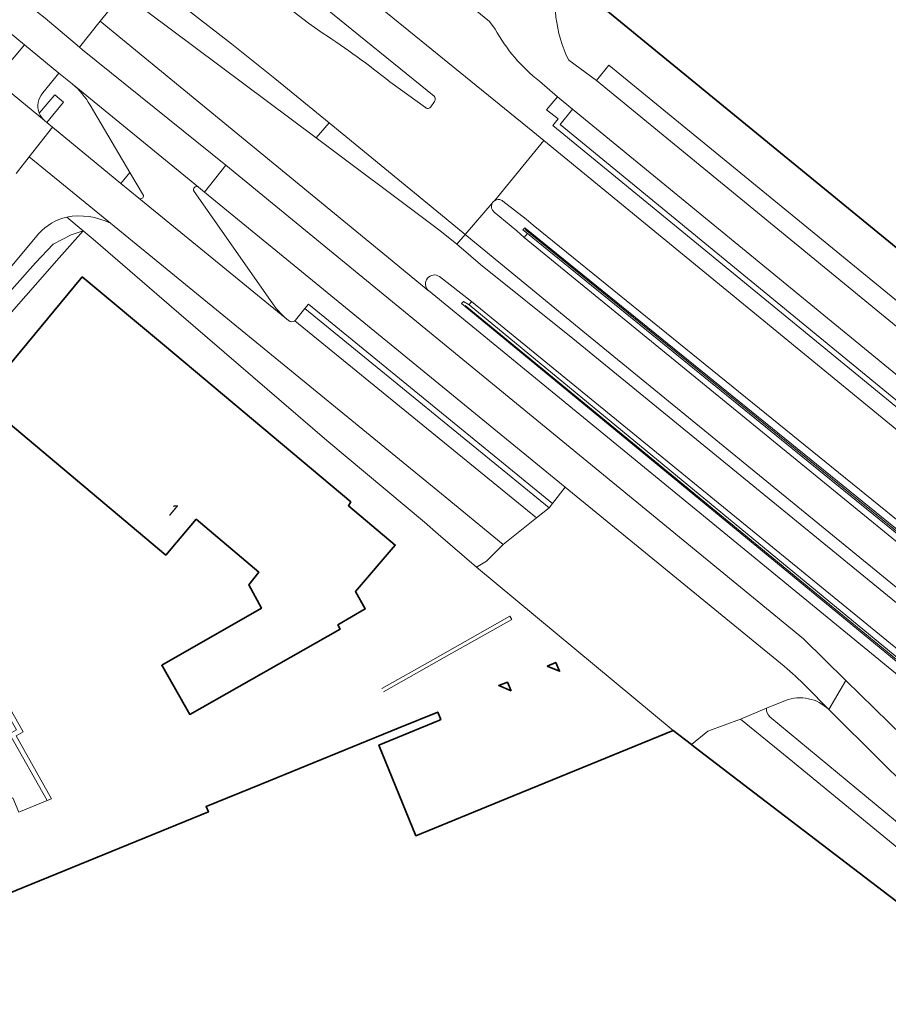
# Model space of a CAD drawing. Extents: x 150256 to 156914, y 461459 to 469481.
# Tile 195 of 256: x 154346 to 154434, y 463398 to 463499. Entities that reach past the tile are written whole.
import ezdxf
from ezdxf.enums import TextEntityAlignment as Align

# ---------------------------------------------------------------- set-up
doc = ezdxf.new("R2010")
doc.units = 0
doc.header["$LTSCALE"] = 0.75
for name, color, linetype, lineweight in [('B-RO-BV-LEUNING-G', 251, 'BV-LEUNING', 18), ('B-RO-GR-BEPLANTING_CULTUUR_BODEMBEDEKKER-GV', 251, 'CONTINUOUS', 18), ('B-RO-GR-BEPLANTING_CULTUUR_HEESTERS-GV', 251, 'CONTINUOUS', 18), ('B-RO-GR-GROENVOORZIENING-GV', 251, 'CONTINUOUS', 18), ('B-RO-GR-HAAG-GV', 251, 'CONTINUOUS', 13), ('B-RO-IE-TERREINAFSCHEIDING_KUNSTMATIG_MUUR-G', 251, 'IE-TERREINAFSCHEIDING-KUNSTMATIG-DICHT', 18), ('B-RO-IE-TERREINAFSCHEIDING_KUNSTMATIG_MUUR-GV', 251, 'CONTINUOUS', 18), ('B-RO-OG-BEBOUWING-GV', 6, 'CONTINUOUS', 35), ('B-RO-OG-BEBOUWING-T18', 1, 'CONTINUOUS', 18), ('B-RO-VH-VERHARDING_ASFALT-GV', 251, 'CONTINUOUS', 18), ('B-RO-VH-VERHARDING_BEDRIJFSVLOERPLAAT-GV', 251, 'CONTINUOUS', 18), ('B-RO-VH-VERHARDING_BETON-GV', 251, 'CONTINUOUS', 18), ('B-RO-VH-VERHARDING_BETONSTRAATSTEEN-GV', 251, 'CONTINUOUS', 18), ('B-RO-VH-VERHARDING_STRAATBAKSTEEN-GV', 251, 'CONTINUOUS', 18), ('B-RO-VH-VERHARDING_TEGEL-GV', 251, 'CONTINUOUS', 18)]:
    doc.layers.add(name, color=color, linetype=linetype, lineweight=lineweight)
doc.styles.add('NLCS-ISO-M200-T18', font='NLCS-ISO.ttf', dxfattribs={"height": 360})
doc.linetypes.add('BV-LEUNING', pattern='A,1,[69,NLCS.SHX,S=0.2,R=0,X=0,Y=0],1', length=2)
doc.linetypes.add('IE-TERREINAFSCHEIDING-KUNSTMATIG-DICHT', pattern='A,8,-1,[82,NLCS.SHX,S=0.75,R=90,X=0,Y=0],-1', length=10)

msp = doc.modelspace()

# ---------------------------------------------------------------- linework, layer by layer
at = {"layer": 'B-RO-BV-LEUNING-G'}
for points in [[(154397.262, 463477.333), (154481.825, 463408.691), (154474.85, 463400.871)], [(154474.85, 463400.871), (154391.141, 463469.563)]]:
    msp.add_lwpolyline(points, dxfattribs=at)
at = {"layer": 'B-RO-GR-BEPLANTING_CULTUUR_BODEMBEDEKKER-GV'}
for points in [[(154335.152, 463449.381), (154335.085, 463449.517), (154334.99, 463449.693), (154332.902, 463451.228), (154331.09, 463454.544), (154330.245, 463456.716), (154330.419, 463458.151), (154331.238, 463459.094), (154332.58, 463459.313), (154334.116, 463459.195), (154335.866, 463460.344), (154336.805, 463461.899), (154338.724, 463463.87), (154342.567, 463468.746), (154347.157, 463473.901), (154348.969, 463475.831), (154350.806, 463476.77), (154352.036, 463477.195), (154350.358, 463478.598)], [(154347.525, 463476.908), (154337.901, 463465.418), (154337.333, 463464.754)], [(154337.403, 463428.414), (154337.603, 463428.486), (154338.382, 463426.325), (154341.467, 463417.773), (154344.857, 463419.17), (154345.45, 463417.731), (154348.345, 463418.902), (154344.513, 463425.723), (154345.22, 463426.125), (154341.932, 463431.849), (154342.724, 463432.305), (154338.908, 463438.945), (154339.7, 463439.4), (154336.402, 463445.48), (154335.501, 463444.974)]]:
    msp.add_lwpolyline(points, dxfattribs=at)
msp.add_lwpolyline([(154350.358, 463478.598, 0.1488438), (154347.525, 463476.908)], format="xyb", dxfattribs=at)
at = {"layer": 'B-RO-GR-BEPLANTING_CULTUUR_HEESTERS-GV'}
for points in [[(154332.752, 463455.259), (154349.603, 463474.428), (154352.036, 463477.195), (154350.806, 463476.77), (154348.969, 463475.831), (154347.157, 463473.901), (154342.567, 463468.746), (154338.724, 463463.87), (154336.805, 463461.899), (154335.866, 463460.344), (154334.116, 463459.195), (154332.58, 463459.313), (154331.238, 463459.094), (154330.419, 463458.151), (154330.245, 463456.716), (154331.09, 463454.544), (154332.902, 463451.228), (154334.99, 463449.693), (154335.686, 463450.088)], [(154336.969, 463445.703), (154336.932, 463445.777), (154336.402, 463445.48), (154339.7, 463439.4), (154338.908, 463438.945), (154342.724, 463432.305), (154341.932, 463431.849), (154345.22, 463426.125), (154344.513, 463425.723), (154348.345, 463418.902), (154348.812, 463419.091), (154345.193, 463425.534), (154345.904, 463425.938), (154342.614, 463431.665), (154343.406, 463432.121), (154339.591, 463438.761), (154340.372, 463439.21), (154337.009, 463445.409), (154336.889, 463445.351), (154336.773, 463445.591)]]:
    msp.add_lwpolyline(points, close=True, dxfattribs=at)
at = {"layer": 'B-RO-GR-GROENVOORZIENING-GV'}
for points in [[(154394.193, 463497.814), (154393.624, 463498.614), (154390.697, 463501.026), (154382.405, 463507.836), (154369.782, 463518.153), (154366.014, 463513.53), (154377.951, 463503.732), (154398.054, 463487.34), (154399.174, 463486.422), (154444.21, 463449.528), (154446.988, 463452.889), (154446.227, 463453.497), (154445.197, 463452.23), (154444.088, 463453.132), (154445.17, 463454.382), (154443.968, 463455.303), (154442.375, 463453.345), (154400.101, 463487.964), (154400.646, 463488.653), (154399.475, 463489.567), (154400.58, 463490.887), (154398.742, 463492.482)], [(154350.93, 463492.214), (154349.549, 463493.309), (154347.911, 463491.304)], [(154347.553, 463489.225), (154349.144, 463491.099), (154350.046, 463490.354), (154348.33, 463488.276), (154348.919, 463487.791), (154355.91, 463482.038)], [(154355.91, 463482.038), (154356.833, 463483.16), (154352.759, 463490.05)], [(154373.776, 463468.061), (154374.727, 463469.235), (154375.102, 463469.697), (154400.089, 463449.307), (154401.358, 463450.956), (154364.461, 463481.144), (154363.838, 463481.653)], [(154363.408, 463481.217), (154371.44, 463469.707)], [(154423.917, 463429.144), (154421.977, 463428.341)], [(154438.613, 463418.072), (154433.634, 463422.972), (154428.351, 463428.218)], [(154422.331, 463427.467), (154440.133, 463412.744), (154441.989, 463415.092), (154440.469, 463416.429)]]:
    msp.add_lwpolyline(points, dxfattribs=at)
for points in [[(154398.742, 463492.482, -0.098471), (154394.193, 463497.814)], [(154352.759, 463490.05, 0.082879), (154350.93, 463492.214)], [(154347.911, 463491.304, 0.2857718), (154347.553, 463489.225)], [(154363.838, 463481.653, 0.9053017), (154363.408, 463481.217)], [(154371.44, 463469.707, 0.0589272), (154373.066, 463468.007)], [(154373.066, 463468.007, 0.4055338), (154373.717, 463467.995)], [(154373.717, 463467.995, 0.0403229), (154373.776, 463468.061)], [(154428.351, 463428.218, 0.2908703), (154423.917, 463429.144)], [(154421.977, 463428.341, 0.2217385), (154422.331, 463427.467)]]:
    msp.add_lwpolyline(points, format="xyb", dxfattribs=at)
at = {"layer": 'B-RO-GR-HAAG-GV'}
for points in [[(154394.193, 463497.814), (154393.624, 463498.614), (154390.697, 463501.026), (154382.405, 463507.836), (154369.782, 463518.153), (154366.014, 463513.53), (154377.951, 463503.732), (154398.054, 463487.34), (154399.174, 463486.422), (154444.21, 463449.528), (154446.988, 463452.889), (154446.227, 463453.497)], [(154350.93, 463492.214), (154349.549, 463493.309), (154347.911, 463491.304)], [(154446.227, 463453.497), (154445.197, 463452.23), (154444.088, 463453.132), (154445.17, 463454.382), (154443.968, 463455.303), (154442.375, 463453.345), (154400.101, 463487.964), (154400.646, 463488.653), (154399.475, 463489.567), (154400.58, 463490.887), (154398.742, 463492.482)], [(154347.553, 463489.225), (154349.144, 463491.099), (154350.046, 463490.354), (154348.33, 463488.276), (154348.919, 463487.791)], [(154348.919, 463487.791), (154355.91, 463482.038), (154356.833, 463483.16), (154352.759, 463490.05)], [(154373.776, 463468.061), (154374.727, 463469.235), (154375.102, 463469.697), (154400.089, 463449.307), (154401.358, 463450.956), (154364.461, 463481.144), (154363.838, 463481.653)], [(154363.408, 463481.217), (154371.44, 463469.707)], [(154423.917, 463429.144), (154421.977, 463428.341)], [(154438.613, 463418.072), (154433.634, 463422.972), (154428.351, 463428.218)], [(154422.331, 463427.467), (154440.133, 463412.744)]]:
    msp.add_lwpolyline(points, dxfattribs=at)
for points in [[(154398.742, 463492.482, -0.098471), (154394.193, 463497.814)], [(154352.759, 463490.05, 0.082879), (154350.93, 463492.214)], [(154347.911, 463491.304, 0.2857718), (154347.553, 463489.225)], [(154363.838, 463481.653, 0.9053017), (154363.408, 463481.217)], [(154371.44, 463469.707, 0.0589272), (154373.066, 463468.007)], [(154373.066, 463468.007, 0.4055338), (154373.717, 463467.995)], [(154373.717, 463467.995, 0.0403229), (154373.776, 463468.061)], [(154428.351, 463428.218, 0.2908703), (154423.917, 463429.144)], [(154421.977, 463428.341, 0.2217385), (154422.331, 463427.467)]]:
    msp.add_lwpolyline(points, format="xyb", dxfattribs=at)
at = {"layer": 'B-RO-IE-TERREINAFSCHEIDING_KUNSTMATIG_MUUR-G'}
msp.add_lwpolyline([(154382.77, 463430.014), (154389.771, 463433.969), (154395.906, 463437.43), (154395.701, 463437.769), (154387.832, 463433.291), (154382.623, 463430.377), (154382.63, 463430.359)], dxfattribs=at)
at = {"layer": 'B-RO-IE-TERREINAFSCHEIDING_KUNSTMATIG_MUUR-GV'}
for points in [[(154482.217, 463408.676), (154439.133, 463443.571), (154397.235, 463477.505), (154397.04, 463477.271), (154397.518, 463476.901), (154481.515, 463408.714), (154480.905, 463408.105), (154481.135, 463407.917), (154481.271, 463407.806), (154481.301, 463407.781)], [(154474.935, 463402.067), (154474.27, 463401.498), (154391.554, 463469.619), (154390.953, 463469.958), (154390.777, 463469.764), (154432.919, 463435.059), (154474.461, 463400.848), (154475.292, 463401.773), (154475.293, 463401.774)]]:
    msp.add_lwpolyline(points, close=True, dxfattribs=at)
at = {"layer": 'B-RO-OG-BEBOUWING-GV'}
for points in [[(154415.286, 463513.192), (154409.012, 463505.537), (154408.779, 463505.724), (154408.23, 463505.065), (154408.413, 463504.917), (154404.78, 463500.398), (154453.492, 463460.547), (154494.677, 463426.853), (154505.639, 463440.24)], [(154442.147, 463403.353), (154421.362, 463419.229), (154414.536, 463424.443), (154414.289, 463424.632), (154412.427, 463426.054), (154394.653, 463418.798), (154386.1, 463415.306), (154382.303, 463424.586), (154388.444, 463427.099), (154388.646, 463427.182), (154388.333, 463427.958), (154384.274, 463426.301), (154370.272, 463420.584), (154364.632, 463418.282), (154364.855, 463417.735), (154321.302, 463399.986), (154321.581, 463399.285), (154323.359, 463394.936)]]:
    msp.add_lwpolyline(points, dxfattribs=at)
for points in [[(154360.189, 463432.569), (154362.956, 463427.71), (154378.347, 463436.437), (154378.115, 463436.886), (154380.906, 463438.511), (154379.921, 463440.281), (154383.978, 463445.04), (154379.188, 463449.068), (154379.432, 463449.451), (154360.362, 463465.471), (154351.957, 463472.477), (154351.82, 463472.312), (154341.529, 463459.931), (154360.501, 463444.022), (154363.615, 463447.676), (154370.014, 463442.272), (154369.013, 463440.978), (154370.287, 463438.579), (154360.085, 463432.751)], [(154399.528, 463432.636), (154400.8, 463432.126), (154400.415, 463433.028)], [(154395.855, 463430.114), (154395.466, 463431.01), (154394.572, 463430.668)]]:
    msp.add_lwpolyline(points, close=True, dxfattribs=at)
at = {"layer": 'B-RO-VH-VERHARDING_ASFALT-GV'}
for points in [[(154324.871, 463524.73), (154321.294, 463527.487), (154317.424, 463522.277), (154321.029, 463519.511), (154322.611, 463518.264), (154328.666, 463513.853), (154329.617, 463513.16), (154337.18, 463507.441), (154342.374, 463503.582), (154346.586, 463500.169), (154348.153, 463498.934), (154351.657, 463495.969), (154353.768, 463498.636), (154356.114, 463501.509), (154352.487, 463504.175), (154350.892, 463505.398), (154349.842, 463506.193)], [(154394.127, 463480.261), (154399.174, 463486.422), (154398.054, 463487.34), (154377.951, 463503.732), (154366.014, 463513.53), (154363.571, 463510.737), (154387.954, 463490.951)], [(154387.954, 463490.951), (154363.571, 463510.737), (154361.99, 463508.722), (154373.638, 463499.544), (154375.099, 463498.434), (154376.596, 463497.375)], [(154376.596, 463497.375), (154375.099, 463498.434), (154373.638, 463499.544), (154361.99, 463508.722), (154357.83, 463503.623), (154367.231, 463496.328), (154371.67, 463492.78), (154377.212, 463488.234), (154388.603, 463478.889), (154391.132, 463476.814), (154393.904, 463480.004)], [(154338.215, 463502.63), (154344.485, 463497.495), (154346.058, 463496.212), (154349.549, 463493.309), (154350.93, 463492.214), (154363.838, 463481.653), (154364.461, 463481.144), (154366.634, 463483.897), (154351.993, 463495.703), (154351.657, 463495.969), (154348.153, 463498.934)], [(154435.66, 463438.811), (154402.148, 463466.178), (154392.711, 463473.758), (154390.731, 463475.432), (154390.269, 463475.812), (154388.728, 463477.079), (154387.601, 463477.923), (154375.888, 463486.698), (154356.114, 463501.509), (154353.768, 463498.636), (154383.661, 463474.124), (154387.36, 463471.091)], [(154438.38, 463425.168), (154469.248, 463399.855), (154471.284, 463402.354), (154432.332, 463434.257), (154387.383, 463471.071), (154387.36, 463471.091), (154383.661, 463474.124), (154353.768, 463498.636), (154351.657, 463495.969), (154351.993, 463495.703), (154366.634, 463483.897), (154425.754, 463435.457), (154430.095, 463431.194), (154437.411, 463424.011)], [(154383.415, 463492.43), (154387.075, 463489.791)], [(154387.075, 463489.791), (154383.415, 463492.43)], [(154387.616, 463489.875), (154387.999, 463490.42)], [(154387.999, 463490.42), (154387.616, 463489.875)], [(154472.953, 463426.106), (154474.225, 463419.853), (154441.661, 463446.586), (154444.21, 463449.528), (154399.174, 463486.422), (154394.127, 463480.261)], [(154393.904, 463480.004), (154391.132, 463476.814), (154402.81, 463467.232), (154436.385, 463439.804), (154478.332, 463405.539), (154478.699, 463405.239), (154495.008, 463391.917), (154495.359, 463391.63), (154532.941, 463360.928), (154549.282, 463347.581), (154603.293, 463303.46), (154605.647, 463306.186), (154604.275, 463307.297), (154551.309, 463350.576), (154534.901, 463363.984), (154534.897, 463363.987), (154534.611, 463364.221), (154498.076, 463394.074), (154497.69, 463394.389), (154496.601, 463395.279)], [(154439.133, 463443.571), (154482.217, 463408.676), (154482.692, 463409.253), (154481.546, 463410.154), (154480.648, 463410.923), (154439.577, 463444.179), (154398.096, 463477.767), (154397.39, 463478.365), (154394.989, 463480.237)], [(154394.989, 463480.237), (154397.39, 463478.365), (154398.096, 463477.767), (154439.577, 463444.179), (154480.648, 463410.923), (154483.186, 463413.957)], [(154394.111, 463479.1), (154396.431, 463477.179), (154397.192, 463476.508), (154397.518, 463476.901), (154397.04, 463477.271), (154397.235, 463477.505), (154439.133, 463443.571)], [(154496.601, 463395.279), (154496.568, 463395.306), (154481.301, 463407.781), (154481.271, 463407.806), (154481.135, 463407.917), (154480.905, 463408.105), (154438.522, 463442.736), (154397.192, 463476.508), (154396.431, 463477.179), (154394.111, 463479.1)], [(154474.461, 463400.848), (154432.919, 463435.059), (154390.777, 463469.764), (154390.953, 463469.958), (154391.554, 463469.619), (154391.791, 463469.969), (154388.51, 463472.497)], [(154388.51, 463472.497), (154391.791, 463469.969), (154433.525, 463435.886), (154474.935, 463402.067), (154475.293, 463401.774), (154475.297, 463401.771), (154475.503, 463401.603), (154477.997, 463399.564), (154480.397, 463397.602), (154483.052, 463395.432), (154490.46, 463389.376), (154491.524, 463388.506), (154491.955, 463388.154), (154530.166, 463356.918), (154546.374, 463343.668), (154598.877, 463300.749), (154600.228, 463299.699), (154602.584, 463302.494)], [(154387.36, 463471.091), (154387.383, 463471.071), (154432.332, 463434.257), (154471.284, 463402.354), (154472.262, 463401.586), (154474.208, 463400.001), (154474.709, 463400.617), (154474.722, 463400.633), (154474.461, 463400.848)], [(154423.786, 463432.639), (154401.358, 463450.956), (154400.089, 463449.307), (154399.747, 463448.863), (154399.721, 463448.843), (154398.454, 463447.834), (154395.026, 463445.107), (154393.322, 463443.403), (154392.295, 463442.77), (154412.427, 463426.054)], [(154468.035, 463398.315), (154467.991, 463398.349), (154441.837, 463419.77), (154441.05, 463420.432), (154440.282, 463421.114), (154437.411, 463424.011), (154430.095, 463431.194), (154428.351, 463428.218), (154433.634, 463422.972), (154438.613, 463418.072)], [(154428.351, 463428.218), (154426.027, 463430.569)], [(154412.427, 463426.054), (154414.289, 463424.632), (154415.96, 463425.987), (154419.303, 463427.236), (154421.977, 463428.341), (154423.917, 463429.144)]]:
    msp.add_lwpolyline(points, dxfattribs=at)
for points in [[(154375.888, 463486.698), (154377.212, 463488.234), (154371.67, 463492.78), (154367.231, 463496.328), (154357.83, 463503.623), (154356.114, 463501.509)], [(154390.269, 463475.812), (154390.731, 463475.432), (154392.711, 463473.758), (154402.148, 463466.178), (154435.66, 463438.811), (154436.385, 463439.804), (154402.81, 463467.232), (154391.132, 463476.814)]]:
    msp.add_lwpolyline(points, close=True, dxfattribs=at)
for points in [[(154376.596, 463497.375, -0.0277126), (154383.415, 463492.43)], [(154383.415, 463492.43, 0.0277126), (154376.596, 463497.375)], [(154388.061, 463490.777, 0.1318155), (154387.954, 463490.951)], [(154387.954, 463490.951, -0.1318155), (154388.061, 463490.777)], [(154387.999, 463490.42, 0.2354888), (154388.061, 463490.777)], [(154388.061, 463490.777, -0.2354888), (154387.999, 463490.42)], [(154387.075, 463489.791, 0.4327199), (154387.616, 463489.875)], [(154387.616, 463489.875, -0.4327199), (154387.075, 463489.791)], [(154394.886, 463480.305, 0.284935), (154394.127, 463480.261)], [(154394.127, 463480.261, -0.284935), (154394.886, 463480.305)], [(154393.904, 463480.004, 0.3660946), (154394.111, 463479.1)], [(154394.111, 463479.1, -0.3660946), (154393.904, 463480.004)], [(154394.127, 463480.261, 0.1208174), (154393.904, 463480.004)], [(154393.904, 463480.004, -0.1208174), (154394.127, 463480.261)], [(154394.989, 463480.237, 0.0404388), (154394.886, 463480.305)], [(154394.886, 463480.305, -0.0404388), (154394.989, 463480.237)], [(154388.51, 463472.497, 0.9420515), (154387.36, 463471.091)], [(154387.36, 463471.091, -0.9420515), (154388.51, 463472.497)], [(154426.027, 463430.569, 0.0243456), (154423.786, 463432.639)], [(154423.917, 463429.144, -0.2908703), (154428.351, 463428.218)]]:
    msp.add_lwpolyline(points, format="xyb", dxfattribs=at)
at = {"layer": 'B-RO-VH-VERHARDING_BEDRIJFSVLOERPLAAT-GV'}
for points in [[(154438.522, 463442.736), (154480.905, 463408.105), (154481.515, 463408.714), (154397.518, 463476.901), (154397.192, 463476.508)], [(154474.935, 463402.067), (154433.525, 463435.886), (154391.791, 463469.969), (154391.554, 463469.619), (154474.27, 463401.498)]]:
    msp.add_lwpolyline(points, close=True, dxfattribs=at)
at = {"layer": 'B-RO-VH-VERHARDING_BETON-GV'}
for points in [[(154428.351, 463428.218), (154430.095, 463431.194), (154425.754, 463435.457), (154366.634, 463483.897), (154364.461, 463481.144), (154401.358, 463450.956), (154423.786, 463432.639)], [(154426.027, 463430.569), (154428.351, 463428.218)]]:
    msp.add_lwpolyline(points, dxfattribs=at)
msp.add_lwpolyline([(154423.786, 463432.639, -0.0243456), (154426.027, 463430.569)], format="xyb", dxfattribs=at)
at = {"layer": 'B-RO-VH-VERHARDING_BETONSTRAATSTEEN-GV'}
for points in [[(154393.118, 463503.537), (154392.9, 463503.738), (154390.697, 463501.026), (154393.624, 463498.614), (154394.193, 463497.814)], [(154503.962, 463419.257), (154501.958, 463420.897), (154495.868, 463425.879), (154494.975, 463426.609), (154494.677, 463426.853), (154453.492, 463460.547), (154404.78, 463500.398), (154400.686, 463503.65)], [(154339.945, 463495.189), (154343.002, 463492.639), (154346.058, 463496.212), (154344.485, 463497.495), (154343.39, 463496.251), (154342.61, 463495.365)], [(154345.173, 463483.059), (154346.509, 463484.746), (154348.919, 463487.791), (154348.33, 463488.276), (154348.094, 463488.47), (154343.002, 463492.639), (154339.945, 463495.189), (154338.543, 463496.353), (154337.5, 463497.187), (154334.913, 463494.102), (154335.394, 463493.785), (154336.007, 463493.282), (154343.165, 463487.464)], [(154347.911, 463491.304), (154349.549, 463493.309), (154346.058, 463496.212), (154343.002, 463492.639)], [(154401.736, 463494.642), (154404.574, 463492.568), (154405.828, 463494.15), (154442.624, 463464.06), (154441.305, 463462.453), (154449.456, 463455.795), (154480.394, 463430.52), (154481.451, 463429.793), (154495.107, 463418.686)], [(154404.574, 463492.568), (154401.736, 463494.642)], [(154343.002, 463492.639), (154348.094, 463488.47)], [(154398.742, 463492.482), (154400.58, 463490.887), (154402.127, 463489.621), (154443.521, 463455.716), (154443.968, 463455.303), (154445.17, 463454.382), (154446.227, 463453.497), (154446.988, 463452.889), (154470.179, 463433.933), (154471.35, 463433.007)], [(154473.37, 463429.11), (154473.605, 463427.297), (154479.313, 463427.804), (154479.327, 463427.44), (154480.116, 463428.315), (154481.451, 463429.793), (154480.394, 463430.52), (154449.456, 463455.795), (154441.305, 463462.453), (154404.574, 463492.568)], [(154363.838, 463481.653), (154350.93, 463492.214)], [(154348.094, 463488.47), (154348.33, 463488.276), (154350.046, 463490.354), (154349.144, 463491.099), (154347.553, 463489.225)], [(154352.759, 463490.05), (154356.833, 463483.16), (154358.222, 463480.81)], [(154373.066, 463468.007), (154357.732, 463480.539), (154355.91, 463482.038), (154348.919, 463487.791), (154346.509, 463484.746)], [(154346.509, 463484.746), (154354.831, 463477.982), (154389.086, 463449.983), (154395.026, 463445.107), (154398.454, 463447.834), (154373.717, 463467.995)], [(154356.833, 463483.16), (154355.91, 463482.038), (154357.732, 463480.539)], [(154358.222, 463480.81), (154356.833, 463483.16)], [(154357.732, 463480.539), (154373.066, 463468.007)], [(154371.44, 463469.707), (154363.408, 463481.217)], [(154373.717, 463467.995), (154398.454, 463447.834), (154399.721, 463448.843), (154374.727, 463469.235), (154373.776, 463468.061)], [(154465.083, 463389.693), (154424.261, 463423.199), (154419.303, 463427.236), (154415.96, 463425.987), (154414.289, 463424.632), (154414.536, 463424.443), (154421.362, 463419.229), (154442.147, 463403.353)]]:
    msp.add_lwpolyline(points, dxfattribs=at)
for points in [[(154400.686, 463503.65, 0.1738386), (154401.736, 463494.642)], [(154401.736, 463494.642, -0.1738386), (154400.686, 463503.65)], [(154394.193, 463497.814, 0.098471), (154398.742, 463492.482)], [(154350.93, 463492.214, -0.082879), (154352.759, 463490.05)], [(154347.553, 463489.225, -0.2857718), (154347.911, 463491.304)], [(154347.553, 463489.225, 0.1173958), (154348.094, 463488.47)], [(154348.094, 463488.47, -0.1173958), (154347.553, 463489.225)], [(154363.408, 463481.217, -0.9053017), (154363.838, 463481.653)], [(154357.732, 463480.539, 0.6634859), (154358.222, 463480.81)], [(154358.222, 463480.81, -0.6634859), (154357.732, 463480.539)], [(154373.066, 463468.007, -0.0589272), (154371.44, 463469.707)], [(154373.717, 463467.995, -0.4055338), (154373.066, 463468.007)], [(154373.776, 463468.061, -0.0403229), (154373.717, 463467.995)]]:
    msp.add_lwpolyline(points, format="xyb", dxfattribs=at)
for points in [[(154404.574, 463492.568), (154441.305, 463462.453), (154442.624, 463464.06), (154405.828, 463494.15)], [(154402.127, 463489.621), (154400.58, 463490.887), (154399.475, 463489.567), (154400.646, 463488.653), (154400.101, 463487.964), (154442.375, 463453.345), (154443.968, 463455.303), (154443.521, 463455.716), (154442.244, 463454.137), (154400.847, 463488.072)], [(154402.127, 463489.621), (154400.847, 463488.072), (154442.244, 463454.137), (154443.521, 463455.716)], [(154374.727, 463469.235), (154399.721, 463448.843), (154399.747, 463448.863), (154400.089, 463449.307), (154375.102, 463469.697)]]:
    msp.add_lwpolyline(points, close=True, dxfattribs=at)
at = {"layer": 'B-RO-VH-VERHARDING_STRAATBAKSTEEN-GV'}
for points in [[(154354.831, 463477.982), (154346.509, 463484.746), (154345.173, 463483.059)], [(154337.333, 463464.754), (154337.901, 463465.418), (154347.525, 463476.908)]]:
    msp.add_lwpolyline(points, dxfattribs=at)
for points in [[(154347.525, 463476.908, -0.1488438), (154350.358, 463478.598)], [(154350.358, 463478.598, -0.1551358), (154354.831, 463477.982)]]:
    msp.add_lwpolyline(points, format="xyb", dxfattribs=at)
at = {"layer": 'B-RO-VH-VERHARDING_TEGEL-GV'}
msp.add_lwpolyline([(154391.132, 463476.814), (154388.603, 463478.889), (154377.212, 463488.234), (154375.888, 463486.698), (154387.601, 463477.923), (154388.728, 463477.079), (154390.269, 463475.812)], close=True, dxfattribs=at)
for points in [[(154354.831, 463477.982, 0.1551358), (154350.358, 463478.598)], [(154422.331, 463427.467, -0.2217385), (154421.977, 463428.341)]]:
    msp.add_lwpolyline(points, format="xyb", dxfattribs=at)
for points in [[(154350.358, 463478.598), (154352.036, 463477.195)], [(154352.036, 463477.195), (154353.083, 463476.32), (154361.841, 463468.753), (154376.982, 463455.728), (154386.972, 463447.389), (154388.374, 463446.168), (154388.386, 463446.157), (154392.295, 463442.77), (154393.322, 463443.403), (154395.026, 463445.107), (154389.086, 463449.983), (154354.831, 463477.982)], [(154421.977, 463428.341), (154419.303, 463427.236), (154424.261, 463423.199), (154465.083, 463389.693), (154465.496, 463389.328), (154465.878, 463388.933), (154466.225, 463388.502), (154466.536, 463388.044), (154466.798, 463387.559), (154467.025, 463387.057), (154467.207, 463386.537), (154467.345, 463385.999), (154467.434, 463385.457), (154467.474, 463384.906), (154467.474, 463384.355), (154467.416, 463383.808), (154467.336, 463383.333), (154467.216, 463382.871)], [(154467.216, 463382.871), (154469.838, 463389.075), (154469.576, 463389.053), (154469.314, 463389.075), (154469.114, 463389.137), (154468.927, 463389.235), (154466.834, 463390.971), (154466.709, 463391.075), (154440.133, 463412.744), (154422.331, 463427.467)]]:
    msp.add_lwpolyline(points, dxfattribs=at)

# ---------------------------------------------------------------- texts
at = {"layer": 'B-RO-OG-BEBOUWING-T18', "style": 'NLCS-ISO-M200-T18'}
msp.add_text('1', height=1.35, rotation=320, dxfattribs=at).set_placement((154361.245, 463448.619), align=Align.MIDDLE)

doc.saveas('drawing.dxf')
